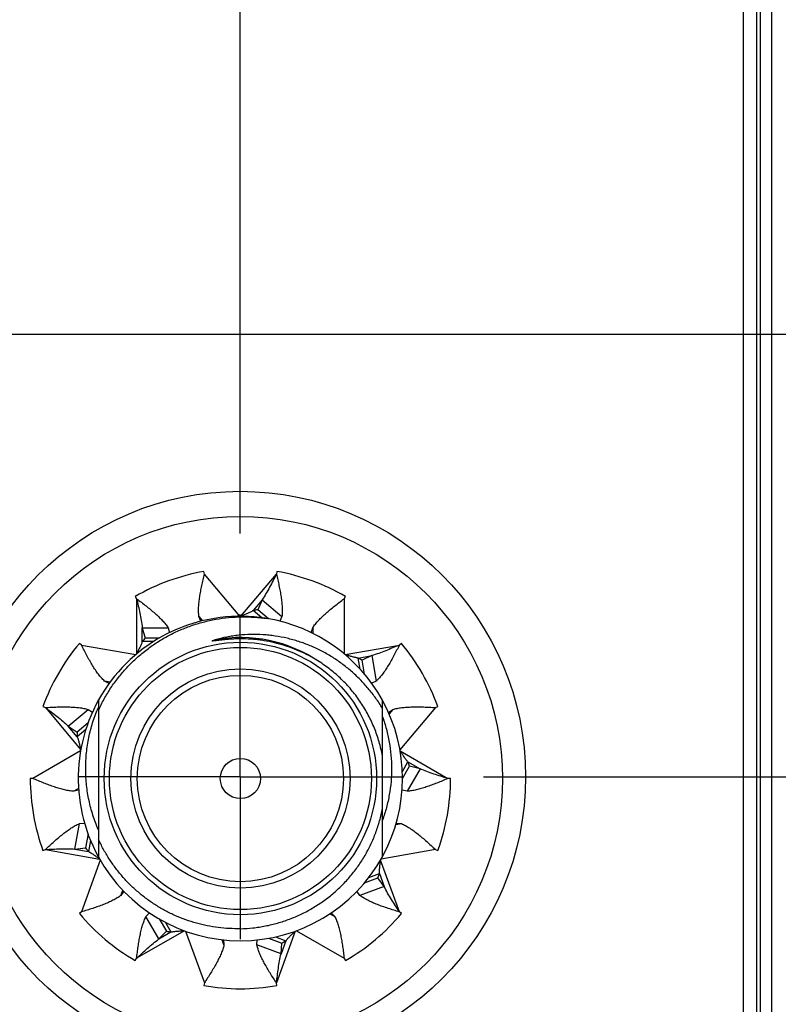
# Model space of a CAD drawing. Header units: inches. Extents: x 0 to 22, y 0 to 17.
# Tile 62 of 121: x 12.543 to 13.128, y 10.801 to 11.56. Entities that reach past the tile are written whole.
import ezdxf

# ---------------------------------------------------------------- set-up
doc = ezdxf.new("R2010")
doc.units = ezdxf.units.IN
doc.header["$LTSCALE"] = 1.21
doc.header["$MEASUREMENT"] = 0
doc.linetypes.add('CENTER', pattern=[0.6, 0.375, -0.075, 0.075, -0.075])
doc.layers.get('0').update_dxf_attribs({"linetype": 'CONTINUOUS'})
doc.layers.add('02___PRT_ALL_AXES', color=7, linetype='CONTINUOUS')
doc.layers.add('DIMENSIONS', color=7, linetype='CONTINUOUS')
doc.styles.get("Standard").update_dxf_attribs({"font": 'txt', "width": 0.8})
doc.dimstyles.new('DIMSTYLE_1', dxfattribs={"dimtxt": 0.125, "dimasz": 0.18, "dimexe": 0.125, "dimexo": 0.0625, "dimgap": 0.03125, "dimtad": 0, "dimtih": 1, "dimtoh": 1, "dimzin": 4, "dimdsep": 46, "dimtxsty": 'STANDARD', "dimblk": '_FILLED', "dimblk1": '_FILLED', "dimblk2": '_FILLED', "dimcen": 0.09, "dimadec": 0, "dimazin": 0, "dimtp": 0.01, "dimtm": 0.01, "dimtfac": 1, "dimtofl": 0, "dimtmove": 0, "dimatfit": 3, "dimldrblk": '_FILLED', "dimfxl": 1, "dimtolj": 1, "dimtzin": 4, "dimarcsym": 0})

# ---------------------------------------------------------------- blocks, each defined once
blk = doc.blocks.new('*D17')
at = {"layer": 'DIMENSIONS', "color": 2, "linetype": 'CONTINUOUS'}
for p, q in [((12.8785, 11.70897), (12.8785, 12.94381)), ((12.71342, 11.56704), (12.8785, 11.70897)), ((12.71342, 11.16371), (12.71342, 11.56704))]:
    blk.add_line(p, q, dxfattribs=at)
at = {"layer": 'DIMENSIONS', "color": 2, "linetype": 'CONTINUOUS', "insert": (12.816, 13.00631), "char_height": 0.125, "width": 1.525, "attachment_point": 1, "rotation": 90, "line_spacing_factor": 0.9}
blk.add_mtext('4X 5.70{\\Ftxt.shx;\\W1.000000;\\H0.125000; }[144.7]', dxfattribs=at)
blk = doc.blocks.new('_FILLED')
at = {"color": 0, "linetype": 'BYBLOCK'}
blk.add_solid([(0, 0), (-1, 0.1736), (-1, -0.1736)], dxfattribs=at)
blk = doc.blocks.new('*D18')
at = {"layer": 'DIMENSIONS', "color": 2, "linetype": 'CONTINUOUS'}
blk.add_line((13.59291, 11.43606), (13.59291, 12.92261), dxfattribs=at)
at = {"layer": 'DIMENSIONS', "color": 2, "linetype": 'CONTINUOUS', "insert": (13.53041, 12.98511), "char_height": 0.125, "width": 1.325, "attachment_point": 1, "rotation": 90, "line_spacing_factor": 0.9}
blk.add_mtext('4X 6.58{\\Ftxt.shx;\\W1.000000;\\H0.125000; }[167]', dxfattribs=at)
blk = doc.blocks.new('*D32')
at = {"layer": 'DIMENSIONS', "color": 2, "linetype": 'CONTINUOUS'}
for p, q in [((13.18197, 10.61711), (13.31706, 10.79373)), ((13.31706, 10.79373), (14.35695, 10.79373)), ((12.50297, 10.61711), (13.18197, 10.61711))]:
    blk.add_line(p, q, dxfattribs=at)
at = {"layer": 'DIMENSIONS', "color": 2, "linetype": 'CONTINUOUS', "insert": (14.41945, 10.85623), "char_height": 0.125, "width": 1.125, "attachment_point": 1, "line_spacing_factor": 0.9}
blk.add_mtext('3.07{\\Ftxt.shx;\\W1.000000;\\H0.125000; }[78.1]', dxfattribs=at)
blk = doc.blocks.new('*D33')
at = {"layer": 'DIMENSIONS', "color": 2, "linetype": 'CONTINUOUS'}
blk.add_line((12.90102, 10.97611), (14.35695, 10.97611), dxfattribs=at)
at = {"layer": 'DIMENSIONS', "color": 2, "linetype": 'CONTINUOUS', "insert": (14.41945, 11.03861), "char_height": 0.125, "width": 1.125, "attachment_point": 1, "line_spacing_factor": 0.9}
blk.add_mtext('3.43{\\Ftxt.shx;\\W1.000000;\\H0.125000; }[87.2]', dxfattribs=at)
blk = doc.blocks.new('*D34')
at = {"layer": 'DIMENSIONS', "color": 2, "linetype": 'CONTINUOUS'}
for p, q in [((13.18379, 11.31711), (13.29186, 11.44994)), ((13.29186, 11.44994), (14.35695, 11.44994)), ((12.50297, 11.31711), (13.18379, 11.31711))]:
    blk.add_line(p, q, dxfattribs=at)
at = {"layer": 'DIMENSIONS', "color": 2, "linetype": 'CONTINUOUS', "insert": (14.41945, 11.51244), "char_height": 0.125, "width": 1.125, "attachment_point": 1, "line_spacing_factor": 0.9}
blk.add_mtext('3.77{\\Ftxt.shx;\\W1.000000;\\H0.125000; }[95.9]', dxfattribs=at)

msp = doc.modelspace()

# ---------------------------------------------------------------- linework, layer by layer
at = {"color": 7, "linetype": 'CONTINUOUS'}
for p, q in [((13.11142, 12.48511), (13.11142, 7.42011)), ((13.10142, 7.44611), (13.10142, 12.45111)), ((13.12314, 12.08511), (13.12314, 8.08511)), ((12.68584, 11.13237), (12.6855, 11.13434)), ((12.74176, 11.13434), (12.74141, 11.13237)), ((12.63263, 11.1151), (12.63363, 11.11337)), ((12.73036, 11.11247), (12.72701, 11.10489)), ((12.73036, 11.11247), (12.74562, 11.09967)), ((12.79363, 11.11337), (12.79463, 11.1151)), ((12.73003, 11.09871), (12.72345, 11.10423)), ((12.73538, 11.09786), (12.72701, 11.10489)), ((12.68323, 11.09605), (12.68163, 11.09967)), ((12.74562, 11.09967), (12.744, 11.09601)), ((12.63796, 11.09102), (12.65788, 11.09102)), ((12.63796, 11.09102), (12.64026, 11.08306)), ((12.65788, 11.09102), (12.65899, 11.08717)), ((12.76828, 11.08722), (12.76938, 11.09102)), ((12.59106, 11.07765), (12.58953, 11.07893)), ((12.64654, 11.08027), (12.63796, 11.08027)), ((12.6512, 11.08306), (12.64026, 11.08306)), ((12.71363, 11.08242), (12.7119, 11.0824)), ((12.83773, 11.07893), (12.83619, 11.07765)), ((12.80585, 11.05916), (12.80435, 11.06764)), ((12.81494, 11.0695), (12.8075, 11.06586)), ((12.80939, 11.05514), (12.8075, 11.06586)), ((12.81494, 11.0695), (12.8184, 11.04989)), ((12.61245, 11.04813), (12.60886, 11.04989)), ((12.8184, 11.04989), (12.81483, 11.04814)), ((12.60413, 11.03509), (12.60413, 10.91451)), ((12.82313, 10.91451), (12.82313, 11.03509)), ((12.5614, 11.03021), (12.56328, 11.02953)), ((12.58096, 11.01519), (12.59622, 11.02799)), ((12.59622, 11.02799), (12.5995, 11.02579)), ((12.82771, 11.02576), (12.83104, 11.02799)), ((12.86398, 11.02953), (12.86586, 11.03021)), ((12.59624, 11.01762), (12.58784, 11.01057)), ((12.58096, 11.01519), (12.58784, 11.01057)), ((12.59453, 11.01255), (12.58787, 11.00695)), ((12.8385, 10.98015), (12.8428, 10.9876)), ((12.83863, 10.9748), (12.84406, 10.98422)), ((12.85211, 10.98223), (12.84215, 10.96498)), ((12.85211, 10.98223), (12.84406, 10.98422)), ((12.55363, 10.9748), (12.55163, 10.9748)), ((12.87563, 10.9748), (12.87363, 10.9748)), ((12.58896, 10.96593), (12.58511, 10.96498)), ((12.84215, 10.96498), (12.8383, 10.96593)), ((12.58604, 10.92046), (12.5895, 10.94008)), ((12.5895, 10.94008), (12.59343, 10.9405)), ((12.8338, 10.9405), (12.83776, 10.94008)), ((12.59618, 10.93215), (12.59428, 10.92134)), ((12.59812, 10.92709), (12.59662, 10.9186)), ((12.5614, 10.9194), (12.56328, 10.92008)), ((12.58604, 10.92046), (12.59428, 10.92134)), ((12.86398, 10.92008), (12.86586, 10.9194)), ((12.60362, 10.91382), (12.60515, 10.9127)), ((12.80935, 10.89444), (12.8196, 10.89817)), ((12.81265, 10.89861), (12.82081, 10.90158)), ((12.82448, 10.89148), (12.8196, 10.89817)), ((12.62383, 10.88787), (12.62149, 10.88466)), ((12.80577, 10.88466), (12.80343, 10.88786)), ((12.82448, 10.89148), (12.80577, 10.88466)), ((12.59106, 10.87196), (12.58953, 10.87067)), ((12.64086, 10.86841), (12.64361, 10.87127)), ((12.65082, 10.85116), (12.64086, 10.86841)), ((12.65109, 10.86661), (12.65656, 10.85713)), ((12.78364, 10.87128), (12.7864, 10.86841)), ((12.83773, 10.87067), (12.83619, 10.87196)), ((12.65584, 10.86396), (12.66013, 10.85654)), ((12.65082, 10.85116), (12.65656, 10.85713)), ((12.70072, 10.85049), (12.70099, 10.84653)), ((12.72627, 10.84653), (12.72654, 10.85048)), ((12.73533, 10.8517), (12.74555, 10.84798)), ((12.74061, 10.85275), (12.74866, 10.84982)), ((12.74499, 10.83971), (12.72627, 10.84653)), ((12.74499, 10.83971), (12.74555, 10.84798)), ((12.63263, 10.83451), (12.63363, 10.83624)), ((12.79363, 10.83624), (12.79463, 10.83451)), ((12.68584, 10.81723), (12.6855, 10.81526)), ((12.74176, 10.81526), (12.74141, 10.81723))]:
    msp.add_line(p, q, dxfattribs=at)
at = {"color": 9, "linetype": 'CONTINUOUS'}
for p, q in [((13.11436, 12.08511), (13.11436, 8.08511)), ((13.12297, 12.08511), (13.12297, 8.08511)), ((12.71317, 11.0998), (12.68584, 11.13237)), ((12.71408, 11.0998), (12.74141, 11.13237)), ((12.63363, 11.11337), (12.63363, 11.07085)), ((12.73036, 11.11247), (12.72345, 11.10423)), ((12.79363, 11.11337), (12.79363, 11.07085)), ((12.68163, 11.09967), (12.68442, 11.09634)), ((12.63796, 11.08027), (12.63796, 11.09102)), ((12.76938, 11.09102), (12.76938, 11.08675)), ((12.59106, 11.07765), (12.63293, 11.07027)), ((12.79432, 11.07027), (12.83619, 11.07765)), ((12.80435, 11.06764), (12.81494, 11.0695)), ((12.61313, 11.04913), (12.60886, 11.04989)), ((12.56328, 11.02953), (12.59061, 10.99696)), ((12.83104, 11.02799), (12.82823, 11.02464)), ((12.86398, 11.02953), (12.83665, 10.99696)), ((12.58787, 11.00695), (12.58096, 11.01519)), ((12.59045, 10.99606), (12.55363, 10.9748)), ((12.83681, 10.99606), (12.87363, 10.9748)), ((12.8428, 10.9876), (12.85211, 10.98223)), ((12.58888, 10.96716), (12.58511, 10.96498)), ((12.83347, 10.93932), (12.83776, 10.94008)), ((12.56328, 10.92008), (12.60515, 10.9127)), ((12.58604, 10.92046), (12.59662, 10.9186)), ((12.86398, 10.92008), (12.82211, 10.9127)), ((12.6056, 10.91191), (12.59106, 10.87196)), ((12.83619, 10.87196), (12.82165, 10.91191)), ((12.82081, 10.90158), (12.82448, 10.89148)), ((12.62149, 10.88466), (12.62299, 10.88879)), ((12.78259, 10.87061), (12.7864, 10.86841)), ((12.67045, 10.8575), (12.63363, 10.83624)), ((12.75681, 10.8575), (12.79363, 10.83624)), ((12.65082, 10.85116), (12.66013, 10.85654)), ((12.6713, 10.85719), (12.68584, 10.81723)), ((12.70099, 10.84653), (12.6995, 10.85061)), ((12.75595, 10.85719), (12.74141, 10.81723)), ((12.74866, 10.84982), (12.74499, 10.83971))]:
    msp.add_line(p, q, dxfattribs=at)
at = {"color": 7, "linetype": 'CONTINUOUS'}
for centre, radius in [((12.71342, 10.97611), 0.22), ((12.71363, 10.9748), 0.202), ((12.71363, 10.9748), 0.105), ((12.71363, 10.9748), 0.0845), ((12.71363, 10.9748), 0.0795), ((12.71363, 10.9748), 0.0155)]:
    msp.add_circle(centre, radius, dxfattribs=at)
at = {"color": 9, "linetype": 'CONTINUOUS'}
msp.add_circle((12.71363, 10.9748), 0.101, dxfattribs=at)
at = {"color": 7, "linetype": 'CONTINUOUS'}
for centre, radius, start, end in [((12.71363, 10.9748), 0.162, 100, 120), ((12.71363, 10.9748), 0.162, 60, 80), ((12.73893, 11.03056), 0.07528, 99.11757, 101.86797), ((12.71363, 10.9748), 0.125, 81.0664, 208.77973), ((12.71363, 10.9748), 0.125, 28.83645, 80.49223), ((12.71363, 10.9748), 0.162, 140, 160), ((12.69717, 11.03379), 0.07528, 139.11757, 141.86797), ((12.71363, 10.9748), 0.162, 20, 40), ((12.76886, 11.00125), 0.07528, 59.11757, 61.86797), ((12.71363, 10.9748), 0.125, 331.20921, 28.80788), ((12.71654, 10.98187), 0.12223, 156.87171, 158.05196), ((12.66311, 11.00941), 0.07528, 179.11757, 181.86797), ((12.77294, 10.95956), 0.07528, 19.11757, 21.86797), ((12.71363, 10.9748), 0.162, 180, 200), ((12.71363, 10.9748), 0.162, 340, 360), ((12.65268, 10.96884), 0.07528, 219.11757, 221.86797), ((12.71363, 10.9748), 0.125, 208.83645, 331.16355), ((12.74927, 10.92501), 0.07528, 339.11757, 341.86797), ((12.71363, 10.9748), 0.162, 220, 240), ((12.71363, 10.9748), 0.162, 300, 320), ((12.67078, 10.93106), 0.07528, 259.11757, 261.86797), ((12.70892, 10.91375), 0.07528, 299.11757, 301.86797), ((12.71363, 10.9748), 0.162, 260, 280)]:
    msp.add_arc(centre, radius, start, end, dxfattribs=at)
at = {"color": 9, "linetype": 'CONTINUOUS'}
msp.add_arc((12.71363, 10.9748), 0.10861, 55.89545, 100.40639, dxfattribs=at)
at = {"color": 7, "linetype": 'CONTINUOUS'}
for points, knots in [([(12.68163, 11.09967), (12.6815, 11.10081), (12.68139, 11.10257), (12.68138, 11.10495), (12.68146, 11.10749), (12.68174, 11.11079), (12.68229, 11.11488), (12.68301, 11.11911), (12.68388, 11.12347), (12.68484, 11.1279), (12.68551, 11.13088), (12.68584, 11.13237)], [0, 0, 0, 0, 0.104348, 0.159213, 0.215857, 0.334291, 0.459063, 0.589257, 0.723716, 0.861109, 1, 1, 1, 1]), ([(12.74141, 11.13237), (12.74055, 11.13067), (12.73883, 11.12726), (12.73617, 11.1222), (12.73339, 11.11725), (12.7314, 11.11404), (12.73036, 11.11247)], [0, 0, 0, 0, 0.251797, 0.502749, 0.75223, 1, 1, 1, 1]), ([(12.74141, 11.13237), (12.74175, 11.13088), (12.74242, 11.1279), (12.74338, 11.12347), (12.74424, 11.11911), (12.74497, 11.11488), (12.74552, 11.11079), (12.74579, 11.10749), (12.74588, 11.10495), (12.74587, 11.10257), (12.74576, 11.10081), (12.74562, 11.09967)], [0, 0, 0, 0, 0.138891, 0.276284, 0.410743, 0.540937, 0.665709, 0.784143, 0.840787, 0.895652, 1, 1, 1, 1]), ([(12.63363, 11.11337), (12.63485, 11.11244), (12.63727, 11.11059), (12.64086, 11.10781), (12.64432, 11.10503), (12.6476, 11.10225), (12.65065, 11.09947), (12.65298, 11.09712), (12.65468, 11.09523), (12.6562, 11.0934), (12.65724, 11.09198), (12.65788, 11.09102)], [0, 0, 0, 0, 0.138891, 0.276284, 0.410743, 0.540937, 0.665709, 0.784143, 0.840787, 0.895652, 1, 1, 1, 1]), ([(12.63363, 11.11337), (12.63406, 11.11151), (12.63493, 11.10779), (12.63615, 11.10221), (12.6372, 11.09663), (12.63774, 11.09289), (12.63796, 11.09102)], [0, 0, 0, 0, 0.251797, 0.502749, 0.75223, 1, 1, 1, 1]), ([(12.76938, 11.09102), (12.77001, 11.09198), (12.77105, 11.0934), (12.77258, 11.09523), (12.77428, 11.09712), (12.77661, 11.09947), (12.77966, 11.10225), (12.78294, 11.10503), (12.7864, 11.10781), (12.78998, 11.11059), (12.79241, 11.11244), (12.79363, 11.11337)], [0, 0, 0, 0, 0.104348, 0.159213, 0.215857, 0.334291, 0.459063, 0.589257, 0.723716, 0.861109, 1, 1, 1, 1]), ([(12.72345, 11.10423), (12.72311, 11.10402), (12.72241, 11.1036), (12.72131, 11.10302), (12.72016, 11.10247), (12.71898, 11.10193), (12.71777, 11.1014), (12.71613, 11.1007), (12.7149, 11.10017), (12.71408, 11.0998)], [0, 0, 0, 0, 0.11667, 0.23666, 0.359556, 0.4849, 0.61214, 0.740734, 1, 1, 1, 1]), ([(12.60413, 11.02718), (12.60549, 11.0302), (12.60771, 11.03465), (12.61104, 11.04038), (12.61459, 11.04598), (12.61946, 11.05269), (12.62486, 11.05898), (12.62947, 11.06374), (12.63427, 11.06831), (12.64061, 11.07365), (12.64872, 11.07941), (12.65726, 11.08451), (12.66619, 11.0889), (12.67544, 11.09255), (12.68337, 11.09497), (12.68981, 11.09652), (12.69631, 11.09781), (12.70452, 11.09893), (12.7128, 11.09939), (12.71943, 11.09937), (12.72605, 11.09907), (12.731, 11.09856), (12.73428, 11.09809)], [0, 0, 0, 0, 0.062496, 0.093751, 0.125005, 0.187501, 0.249998, 0.281252, 0.312507, 0.375003, 0.4375, 0.499997, 0.562494, 0.624991, 0.687488, 0.718743, 0.749998, 0.812495, 0.874992, 0.906247, 0.937502, 1, 1, 1, 1]), ([(12.82313, 11.02892), (12.82151, 11.03159), (12.81893, 11.0355), (12.81519, 11.04051), (12.81127, 11.04537), (12.80601, 11.05114), (12.80031, 11.05649), (12.79551, 11.06049), (12.79056, 11.06429), (12.78409, 11.06867), (12.77593, 11.07329), (12.76743, 11.07723), (12.75863, 11.08047), (12.7496, 11.08298), (12.74193, 11.08444), (12.73573, 11.08522), (12.72951, 11.08575), (12.72171, 11.08591), (12.71391, 11.08542), (12.70772, 11.08463), (12.70157, 11.08357), (12.69701, 11.08248), (12.69401, 11.08163)], [0, 0, 0, 0, 0.062524, 0.093791, 0.125057, 0.187574, 0.250089, 0.281351, 0.312612, 0.375119, 0.437623, 0.500122, 0.562618, 0.62511, 0.687598, 0.718848, 0.750096, 0.812575, 0.87505, 0.906293, 0.937534, 1, 1, 1, 1]), ([(12.60886, 11.04989), (12.60802, 11.05068), (12.6068, 11.05195), (12.60527, 11.05377), (12.6037, 11.05577), (12.60179, 11.05848), (12.59958, 11.06196), (12.59741, 11.06567), (12.59528, 11.06956), (12.59316, 11.07358), (12.59176, 11.07629), (12.59106, 11.07765)], [0, 0, 0, 0, 0.104348, 0.159213, 0.215857, 0.334291, 0.459063, 0.589257, 0.723716, 0.861109, 1, 1, 1, 1]), ([(12.63796, 11.08027), (12.63784, 11.07988), (12.63756, 11.07911), (12.63709, 11.07796), (12.63657, 11.0768), (12.63601, 11.07563), (12.63543, 11.07444), (12.63462, 11.07285), (12.63402, 11.07166), (12.63363, 11.07085)], [0, 0, 0, 0, 0.11667, 0.23666, 0.359556, 0.4849, 0.61214, 0.740734, 1, 1, 1, 1]), ([(12.7119, 11.0824), (12.71097, 11.08239), (12.70956, 11.08235), (12.70769, 11.08226), (12.70629, 11.08218), (12.70488, 11.08209), (12.70348, 11.08198), (12.70208, 11.08185), (12.70092, 11.08174), (12.69999, 11.08164), (12.69929, 11.08156), (12.69859, 11.08148), (12.6979, 11.0814), (12.6972, 11.08131), (12.6965, 11.08123), (12.69592, 11.08115), (12.69546, 11.08109), (12.69511, 11.08105), (12.69476, 11.08101), (12.69441, 11.08096), (12.69406, 11.08092), (12.69377, 11.08088), (12.69354, 11.08086), (12.69337, 11.08084), (12.69319, 11.08082), (12.69302, 11.0808), (12.69285, 11.08079), (12.6927, 11.08077), (12.69259, 11.08077), (12.6925, 11.08076), (12.69241, 11.08076), (12.69233, 11.08075), (12.69224, 11.08075), (12.69217, 11.08075), (12.69211, 11.08075), (12.69207, 11.08076), (12.69203, 11.08076), (12.69199, 11.08076), (12.69197, 11.08077), (12.69195, 11.08078), (12.69193, 11.08078), (12.69191, 11.08079), (12.6919, 11.08081), (12.6919, 11.08082), (12.6919, 11.08084), (12.69191, 11.08085), (12.69192, 11.08087), (12.69194, 11.08088), (12.69197, 11.0809), (12.69201, 11.08093), (12.69204, 11.08095), (12.69208, 11.08097), (12.69213, 11.08099), (12.69219, 11.08102), (12.69227, 11.08106), (12.69235, 11.08109), (12.69243, 11.08112), (12.69254, 11.08116), (12.69268, 11.08121), (12.69284, 11.08127), (12.69301, 11.08132), (12.69317, 11.08138), (12.69334, 11.08143), (12.69351, 11.08148), (12.69373, 11.08155), (12.6939, 11.0816), (12.69401, 11.08163)], [0, 0, 0, 0, 0.125503, 0.188256, 0.251007, 0.313758, 0.376508, 0.439256, 0.502001, 0.533372, 0.564742, 0.596111, 0.627477, 0.658841, 0.690201, 0.721556, 0.737231, 0.752904, 0.768574, 0.784241, 0.799902, 0.815557, 0.823381, 0.831202, 0.839019, 0.846831, 0.854637, 0.862432, 0.866325, 0.870213, 0.874095, 0.877968, 0.881829, 0.885671, 0.88758, 0.889478, 0.891357, 0.893208, 0.894115, 0.895001, 0.895859, 0.896682, 0.897422, 0.898117, 0.898855, 0.899649, 0.900497, 0.901372, 0.903172, 0.905018, 0.906889, 0.908775, 0.910673, 0.914491, 0.91833, 0.922182, 0.926043, 0.929912, 0.937665, 0.945433, 0.953212, 0.960998, 0.968791, 0.976588, 0.984389, 1, 1, 1, 1]), ([(12.77513, 11.06432), (12.77286, 11.0658), (12.76821, 11.06859), (12.76095, 11.07225), (12.75345, 11.07538), (12.74573, 11.07796), (12.73785, 11.07996), (12.73118, 11.08116), (12.7258, 11.08182), (12.7204, 11.08229), (12.71634, 11.08242), (12.71363, 11.08242)], [0, 0, 0, 0, 0.124978, 0.249962, 0.374953, 0.499948, 0.624949, 0.749955, 0.812469, 0.874985, 1, 1, 1, 1]), ([(12.83619, 11.07765), (12.83444, 11.0769), (12.83093, 11.07539), (12.82565, 11.07322), (12.82033, 11.07122), (12.81674, 11.07004), (12.81494, 11.0695)], [0, 0, 0, 0, 0.251797, 0.502749, 0.75223, 1, 1, 1, 1]), ([(12.83619, 11.07765), (12.83549, 11.07629), (12.83409, 11.07358), (12.83198, 11.06956), (12.82984, 11.06567), (12.82768, 11.06196), (12.82547, 11.05848), (12.82356, 11.05577), (12.82199, 11.05377), (12.82045, 11.05195), (12.81924, 11.05068), (12.8184, 11.04989)], [0, 0, 0, 0, 0.138891, 0.276284, 0.410743, 0.540937, 0.665709, 0.784143, 0.840787, 0.895652, 1, 1, 1, 1]), ([(12.80435, 11.06764), (12.80395, 11.06769), (12.80314, 11.06783), (12.80193, 11.06809), (12.80069, 11.0684), (12.79944, 11.06875), (12.79818, 11.06912), (12.79647, 11.06963), (12.79519, 11.07002), (12.79432, 11.07027)], [0, 0, 0, 0, 0.11667, 0.23666, 0.359556, 0.4849, 0.61214, 0.740734, 1, 1, 1, 1]), ([(12.82313, 10.99227), (12.82245, 10.99591), (12.82073, 11.00314), (12.81708, 11.01366), (12.81238, 11.02376), (12.80669, 11.03334), (12.80006, 11.04229), (12.79256, 11.05052), (12.78425, 11.05794), (12.77824, 11.0623), (12.77513, 11.06432)], [0, 0, 0, 0, 0.125002, 0.250003, 0.375003, 0.500004, 0.625003, 0.750003, 0.875001, 1, 1, 1, 1]), ([(12.56328, 11.02953), (12.56481, 11.0296), (12.56786, 11.02974), (12.57239, 11.02992), (12.57682, 11.03001), (12.58112, 11.02999), (12.58524, 11.02982), (12.58854, 11.02952), (12.59106, 11.02916), (12.5934, 11.02874), (12.59511, 11.02832), (12.59622, 11.02799)], [0, 0, 0, 0, 0.138891, 0.276284, 0.410743, 0.540937, 0.665709, 0.784143, 0.840787, 0.895652, 1, 1, 1, 1]), ([(12.56328, 11.02953), (12.56481, 11.02838), (12.56786, 11.02609), (12.57238, 11.0226), (12.57678, 11.019), (12.57959, 11.01648), (12.58096, 11.01519)], [0, 0, 0, 0, 0.251797, 0.502749, 0.75223, 1, 1, 1, 1]), ([(12.60413, 10.93544), (12.60255, 10.93905), (12.59977, 10.94644), (12.59674, 10.95788), (12.59488, 10.96957), (12.59419, 10.98139), (12.59467, 10.99322), (12.59631, 11.00494), (12.5991, 11.01645), (12.60169, 11.0239), (12.60316, 11.02756)], [0, 0, 0, 0, 0.124998, 0.249996, 0.374995, 0.499994, 0.624994, 0.749995, 0.874995, 1, 1, 1, 1]), ([(12.83104, 11.02799), (12.83214, 11.02832), (12.83385, 11.02874), (12.8362, 11.02916), (12.83871, 11.02952), (12.84201, 11.02982), (12.84613, 11.02999), (12.85043, 11.03001), (12.85487, 11.02992), (12.8594, 11.02974), (12.86245, 11.0296), (12.86398, 11.02953)], [0, 0, 0, 0, 0.104348, 0.159213, 0.215857, 0.334291, 0.459063, 0.589257, 0.723716, 0.861109, 1, 1, 1, 1]), ([(12.82313, 11.02245), (12.82428, 11.01927), (12.82631, 11.01279), (12.82851, 11.00285), (12.82985, 10.99276), (12.8303, 10.9826), (12.82987, 10.97243), (12.82855, 10.96233), (12.82635, 10.9524), (12.8243, 10.94593), (12.82313, 10.94275)], [0, 0, 0, 0, 0.125002, 0.250002, 0.375003, 0.500003, 0.625003, 0.750002, 0.875001, 1, 1, 1, 1]), ([(12.58787, 11.00695), (12.58802, 11.00658), (12.58831, 11.00581), (12.58869, 11.00463), (12.58904, 11.0034), (12.58936, 11.00215), (12.58967, 11.00087), (12.59008, 10.99913), (12.59039, 10.99783), (12.59061, 10.99696)], [0, 0, 0, 0, 0.11667, 0.23666, 0.359556, 0.4849, 0.61214, 0.740734, 1, 1, 1, 1]), ([(12.8428, 10.9876), (12.84253, 10.9879), (12.84199, 10.98852), (12.84123, 10.98951), (12.84049, 10.99054), (12.83975, 10.99161), (12.83902, 10.99271), (12.83804, 10.9942), (12.83731, 10.99532), (12.83681, 10.99606)], [0, 0, 0, 0, 0.11667, 0.23666, 0.359556, 0.4849, 0.61214, 0.740734, 1, 1, 1, 1]), ([(12.87363, 10.9748), (12.8718, 10.97536), (12.86814, 10.97646), (12.8627, 10.97819), (12.85734, 10.98008), (12.85384, 10.98148), (12.85211, 10.98223)], [0, 0, 0, 0, 0.251797, 0.502749, 0.75223, 1, 1, 1, 1]), ([(12.58511, 10.96498), (12.58396, 10.96504), (12.58221, 10.96524), (12.57986, 10.96564), (12.57737, 10.96617), (12.57417, 10.96701), (12.57024, 10.96826), (12.56619, 10.96971), (12.56205, 10.97132), (12.55786, 10.97303), (12.55504, 10.97421), (12.55363, 10.9748)], [0, 0, 0, 0, 0.104348, 0.159213, 0.215857, 0.334291, 0.459063, 0.589257, 0.723716, 0.861109, 1, 1, 1, 1]), ([(12.87363, 10.9748), (12.87221, 10.97421), (12.8694, 10.97303), (12.8652, 10.97132), (12.86106, 10.96971), (12.85702, 10.96826), (12.85309, 10.96701), (12.84988, 10.96617), (12.8474, 10.96564), (12.84505, 10.96524), (12.8433, 10.96504), (12.84215, 10.96498)], [0, 0, 0, 0, 0.138891, 0.276284, 0.410743, 0.540937, 0.665709, 0.784143, 0.840787, 0.895652, 1, 1, 1, 1]), ([(12.71363, 10.85907), (12.71686, 10.85915), (12.7217, 10.85947), (12.72812, 10.8603), (12.73449, 10.86141), (12.74236, 10.86328), (12.75004, 10.86582), (12.75604, 10.86823), (12.76193, 10.87089), (12.76908, 10.87468), (12.77724, 10.87994), (12.78492, 10.88588), (12.79207, 10.89244), (12.79863, 10.8996), (12.80357, 10.906), (12.80718, 10.91137), (12.81056, 10.91688), (12.81433, 10.92404), (12.81747, 10.93149), (12.8196, 10.9376), (12.82145, 10.94379), (12.82254, 10.94852), (12.82313, 10.9517)], [0, 0, 0, 0, 0.062498, 0.093753, 0.125009, 0.187506, 0.250003, 0.281259, 0.312514, 0.375011, 0.437508, 0.500004, 0.5625, 0.624997, 0.687493, 0.718748, 0.750003, 0.812499, 0.874995, 0.90625, 0.937504, 1, 1, 1, 1]), ([(12.56328, 10.92008), (12.5644, 10.92112), (12.56665, 10.92319), (12.57, 10.92623), (12.57334, 10.92916), (12.57665, 10.93191), (12.57992, 10.93443), (12.58264, 10.93631), (12.58479, 10.93766), (12.58686, 10.93884), (12.58844, 10.93962), (12.5895, 10.94008)], [0, 0, 0, 0, 0.138891, 0.276284, 0.410743, 0.540937, 0.665709, 0.784143, 0.840787, 0.895652, 1, 1, 1, 1]), ([(12.83776, 10.94008), (12.83882, 10.93962), (12.8404, 10.93884), (12.84246, 10.93766), (12.84462, 10.93631), (12.84734, 10.93443), (12.85061, 10.93191), (12.85391, 10.92916), (12.85725, 10.92623), (12.86061, 10.92319), (12.86285, 10.92112), (12.86398, 10.92008)], [0, 0, 0, 0, 0.104348, 0.159213, 0.215857, 0.334291, 0.459063, 0.589257, 0.723716, 0.861109, 1, 1, 1, 1]), ([(12.71363, 10.85907), (12.71077, 10.859), (12.70505, 10.85908), (12.69651, 10.85982), (12.68804, 10.86119), (12.67969, 10.86319), (12.67152, 10.86579), (12.66355, 10.86898), (12.65585, 10.87275), (12.64843, 10.87707), (12.64136, 10.88192), (12.63466, 10.88727), (12.62836, 10.8931), (12.6225, 10.89937), (12.61711, 10.90604), (12.61223, 10.91309), (12.60786, 10.92048), (12.60531, 10.9256), (12.60413, 10.9282)], [0, 0, 0, 0, 0.0625, 0.124998, 0.187498, 0.249998, 0.312497, 0.374997, 0.437497, 0.499997, 0.562497, 0.624997, 0.687497, 0.749998, 0.812498, 0.874999, 0.937499, 1, 1, 1, 1]), ([(12.56328, 10.92008), (12.56519, 10.92019), (12.569, 10.9204), (12.5747, 10.92063), (12.58038, 10.92069), (12.58416, 10.92057), (12.58604, 10.92046)], [0, 0, 0, 0, 0.251797, 0.502749, 0.75223, 1, 1, 1, 1]), ([(12.59662, 10.9186), (12.59722, 10.91828), (12.5981, 10.91777), (12.59924, 10.91701), (12.60041, 10.9162), (12.60186, 10.91514), (12.60303, 10.91426), (12.60362, 10.91382)], [0, 0, 0, 0, 0.237427, 0.360104, 0.485028, 0.7402, 1, 1, 1, 1]), ([(12.82081, 10.90158), (12.82079, 10.90198), (12.82078, 10.9028), (12.82083, 10.90404), (12.82092, 10.90531), (12.82105, 10.90661), (12.82119, 10.90792), (12.8214, 10.90969), (12.82156, 10.91102), (12.82165, 10.91191)], [0, 0, 0, 0, 0.11667, 0.23666, 0.359556, 0.4849, 0.61214, 0.740734, 1, 1, 1, 1]), ([(12.83619, 10.87196), (12.83515, 10.87356), (12.83306, 10.87675), (12.83001, 10.88158), (12.82711, 10.88647), (12.82533, 10.8898), (12.82448, 10.89148)], [0, 0, 0, 0, 0.251797, 0.502749, 0.75223, 1, 1, 1, 1]), ([(12.62149, 10.88466), (12.62057, 10.88397), (12.6191, 10.883), (12.61704, 10.8818), (12.6148, 10.88061), (12.6118, 10.87919), (12.60799, 10.87762), (12.60396, 10.87613), (12.59975, 10.87471), (12.59544, 10.87332), (12.59252, 10.87241), (12.59106, 10.87196)], [0, 0, 0, 0, 0.104348, 0.159213, 0.215857, 0.334291, 0.459063, 0.589257, 0.723716, 0.861109, 1, 1, 1, 1]), ([(12.83619, 10.87196), (12.83473, 10.87241), (12.83182, 10.87332), (12.8275, 10.87471), (12.8233, 10.87613), (12.81926, 10.87762), (12.81545, 10.87919), (12.81245, 10.88061), (12.81021, 10.8818), (12.80815, 10.883), (12.80669, 10.88397), (12.80577, 10.88466)], [0, 0, 0, 0, 0.138891, 0.276284, 0.410743, 0.540937, 0.665709, 0.784143, 0.840787, 0.895652, 1, 1, 1, 1]), ([(12.63363, 10.83624), (12.63382, 10.83776), (12.63421, 10.84079), (12.63483, 10.84528), (12.6355, 10.84967), (12.63627, 10.8539), (12.63715, 10.85792), (12.63802, 10.86112), (12.63881, 10.86353), (12.63963, 10.86577), (12.64034, 10.86738), (12.64086, 10.86841)], [0, 0, 0, 0, 0.138891, 0.276284, 0.410743, 0.540937, 0.665709, 0.784143, 0.840787, 0.895652, 1, 1, 1, 1]), ([(12.7864, 10.86841), (12.78692, 10.86738), (12.78762, 10.86577), (12.78845, 10.86353), (12.78923, 10.86112), (12.7901, 10.85792), (12.79099, 10.8539), (12.79175, 10.84967), (12.79243, 10.84528), (12.79304, 10.84079), (12.79343, 10.83776), (12.79363, 10.83624)], [0, 0, 0, 0, 0.104348, 0.159213, 0.215857, 0.334291, 0.459063, 0.589257, 0.723716, 0.861109, 1, 1, 1, 1]), ([(12.66013, 10.85654), (12.66052, 10.85662), (12.66133, 10.85677), (12.66256, 10.85694), (12.66383, 10.85707), (12.66512, 10.85717), (12.66644, 10.85726), (12.66822, 10.85736), (12.66955, 10.85743), (12.67045, 10.8575)], [0, 0, 0, 0, 0.11667, 0.23666, 0.359556, 0.4849, 0.61214, 0.740734, 1, 1, 1, 1]), ([(12.63363, 10.83624), (12.63502, 10.83755), (12.6378, 10.84016), (12.64203, 10.844), (12.64634, 10.8477), (12.64931, 10.85004), (12.65082, 10.85116)], [0, 0, 0, 0, 0.251797, 0.502749, 0.75223, 1, 1, 1, 1]), ([(12.74866, 10.84982), (12.74891, 10.85014), (12.74943, 10.85077), (12.75027, 10.85169), (12.75115, 10.8526), (12.75208, 10.85351), (12.75303, 10.85442), (12.75433, 10.85564), (12.75531, 10.85656), (12.75595, 10.85719)], [0, 0, 0, 0, 0.11667, 0.23666, 0.359556, 0.4849, 0.61214, 0.740734, 1, 1, 1, 1]), ([(12.70099, 10.84653), (12.70072, 10.84541), (12.70023, 10.84372), (12.69942, 10.84147), (12.69847, 10.83912), (12.69708, 10.83611), (12.69517, 10.83246), (12.69304, 10.82872), (12.69074, 10.82493), (12.68832, 10.82109), (12.68667, 10.81852), (12.68584, 10.81723)], [0, 0, 0, 0, 0.104348, 0.159213, 0.215857, 0.334291, 0.459063, 0.589257, 0.723716, 0.861109, 1, 1, 1, 1]), ([(12.74141, 10.81723), (12.74058, 10.81852), (12.73894, 10.82109), (12.73652, 10.82493), (12.73422, 10.82872), (12.73208, 10.83246), (12.73017, 10.83611), (12.72878, 10.83912), (12.72784, 10.84147), (12.72703, 10.84372), (12.72653, 10.84541), (12.72627, 10.84653)], [0, 0, 0, 0, 0.138891, 0.276284, 0.410743, 0.540937, 0.665709, 0.784143, 0.840787, 0.895652, 1, 1, 1, 1]), ([(12.74141, 10.81723), (12.74164, 10.81913), (12.74209, 10.82292), (12.74285, 10.82858), (12.74378, 10.83419), (12.74455, 10.83788), (12.74499, 10.83971)], [0, 0, 0, 0, 0.251797, 0.502749, 0.75223, 1, 1, 1, 1])]:
    msp.add_open_spline(points, degree=3, knots=knots, dxfattribs=at)
at = {"layer": '02___PRT_ALL_AXES', "color": 7, "linetype": 'CENTER'}
for q in [(12.71342, 11.10121), (12.58832, 10.97611), (12.83852, 10.97611), (12.71342, 10.85101)]:
    msp.add_line((12.71342, 10.97611), q, dxfattribs=at)

# ---------------------------------------------------------------- dimensions: what is measured, and where the dimension line sits
at = {"layer": 'DIMENSIONS', "color": 2, "linetype": 'CONTINUOUS'}
for feature_location, offset, dtype, origin, picture, middle in [((12.71342, 11.16371), (0.16508, 1.78009), 0, (7.01742, 11.10121), '*D17', (12.8785, 13.76881)), ((13.59291, 11.43606), (0, 1.48655), 1, (7.01742, 11.37356), '*D18', (13.59291, 13.64761))]:
    dim = msp.add_ordinate_dim(feature_location=feature_location, offset=offset, dtype=dtype, origin=origin, text='4X <>', dimstyle='DIMSTYLE_1', dxfattribs=at)
    dim.commit()
    dim.dimension.update_dxf_attribs({"geometry": picture, "text_midpoint": middle})
for feature_location, offset, origin, picture, middle in [((12.50297, 11.31711), (1.85398, 0.13283), (12.44047, 7.5422), '*D34', (14.98195, 11.44994)), ((12.90102, 10.97611), (1.45593, 0), (12.83852, 7.5422), '*D33', (14.98195, 10.97611)), ((12.50297, 10.61711), (1.85398, 0.17662), (12.44047, 7.5422), '*D32', (14.98195, 10.79373))]:
    dim = msp.add_ordinate_dim(feature_location=feature_location, offset=offset, dtype=0, origin=origin, dimstyle='DIMSTYLE_1', dxfattribs=at)
    dim.commit()
    dim.dimension.update_dxf_attribs({"geometry": picture, "text_midpoint": middle})

doc.saveas('drawing.dxf')
